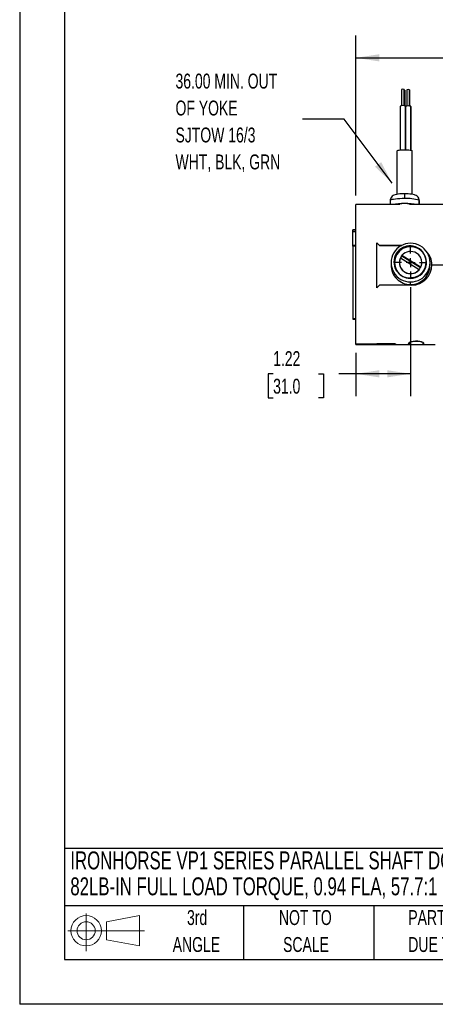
# Model space of a CAD drawing. Header units: inches. Extents: x 0 to 44, y 0 to 34.
# Tile 1 of 25: x 0 to 9.3, y 0 to 22. Entities that reach past the tile are written whole.
import ezdxf

# ---------------------------------------------------------------- set-up
doc = ezdxf.new("R2010")
doc.units = ezdxf.units.IN
doc.header["$LTSCALE"] = 4
doc.header["$MEASUREMENT"] = 0
doc.linetypes.add('CENTERX2', pattern=[0.8, 0.5, -0.1, 0.1, -0.1])
doc.layers.add('CENTER', color=40, linetype='CENTERX2')
doc.layers.add('SLD-DEFPOINTS', color=7, linetype='Continuous')
doc.layers.add('DIMENSIONS', color=140, linetype='Continuous', lineweight=25)
doc.layers.add('TEXT', color=140, linetype='Continuous', lineweight=25)
doc.styles.add('SLDTEXTSTYLE0', font='TXT', dxfattribs={"width": 0.7})
doc.dimstyles.new('SLDDIMSTYLE1', dxfattribs={"dimtxt": 0.339844, "dimasz": 0.52, "dimexe": 0, "dimexo": 0.0625, "dimgap": 0.084961, "dimtad": 0, "dimtih": 1, "dimtoh": 1, "dimrnd": 1e-09, "dimzin": 12, "dimdsep": 46, "dimtxsty": 'SLDTEXTSTYLE0', "dimsah": 1, "dimcen": 0.09, "dimadec": 0, "dimazin": 3, "dimtfac": 1, "dimtofl": 0, "dimtmove": 0, "dimatfit": 3, "dimfxl": 0, "dimfrac": 2, "dimtolj": 1, "dimtzin": 12, "dimarcsym": 0})
doc.dimstyles.new('SLDDIMSTYLE7', dxfattribs={"dimtxt": 0.18, "dimasz": 0.52, "dimexe": 0, "dimexo": 0.0625, "dimgap": 0, "dimtad": 0, "dimtih": 1, "dimtoh": 1, "dimdec": 0, "dimrnd": 1e-09, "dimzin": 0, "dimdsep": 46, "dimtxsty": 'Standard', "dimsah": 1, "dimcen": 0.09, "dimadec": 0, "dimazin": 0, "dimtfac": 0.52, "dimtdec": 0, "dimtofl": 0, "dimtmove": 0, "dimatfit": 3, "dimfxl": 0, "dimfrac": 2, "dimtolj": 1, "dimtzin": 0, "dimarcsym": 0})

# ---------------------------------------------------------------- blocks, each defined once
blk = doc.blocks.new('Block11')
at = {"color": 7, "linetype": 'Continuous', "lineweight": 18}
for p, q in [((0.408, 0.836), (0.408, 0)), ((0.863, 0.656), (1.602, 0.792)), ((1.602, 0.792), (1.602, 0.115)), ((0, 0.454), (1.712, 0.454)), ((0.863, 0.251), (0.863, 0.656)), ((0.863, 0.251), (1.602, 0.115))]:
    blk.add_line(p, q, dxfattribs=at)
for radius in [0.339, 0.202]:
    blk.add_circle((0.408, 0.454), radius, dxfattribs=at)
blk = doc.blocks.new('Block12')
at = {"layer": 'SLD-DEFPOINTS'}
blk.add_blockref('Block11', (0, 0), dxfattribs=at)
blk = doc.blocks.new('SW_NOTE_0')
at = {"layer": 'TEXT', "color": 0, "linetype": 'CENTERX2', "lineweight": 18, "char_height": 0.4, "attachment_point": 1, "style": 'SLDTEXTSTYLE0'}
for s, insert in [('IRONHORSE VP1 SERIES PARALLEL SHAFT DC GEAR MOTOR, 1/20HP, 90 VDC, 34RPM,', (0, 0.516)), ('82LB-IN FULL LOAD TORQUE, 0.94 FLA, 57.7:1 RATIO, 5/8IN SHAFT DIAMETER', (0, -0.064))]:
    blk.add_mtext(s, dxfattribs=dict(at, insert=insert))
blk = doc.blocks.new('SW_NOTE_0_3')
at = {"layer": 'TEXT', "color": 0, "linetype": 'CENTERX2', "lineweight": 18, "char_height": 0.33333, "attachment_point": 1, "style": 'SLDTEXTSTYLE0'}
for s, insert in [('PART DIMENSIONS MAY DIFFER SLIGHTLY', (0, 0.43)), ("DUE TO MANUFACTURER'S VARIANCES", (0, -0.172))]:
    blk.add_mtext(s, dxfattribs=dict(at, insert=insert))
blk = doc.blocks.new('SW_NOTE_0_4')
at = {"layer": 'TEXT', "color": 0, "linetype": 'CENTERX2', "lineweight": 18, "char_height": 0.3333, "attachment_point": 2, "style": 'SLDTEXTSTYLE0'}
for s, insert in [('NOT TO', (0.828, 0.43)), ('SCALE', (0.843, -0.172))]:
    blk.add_mtext(s, dxfattribs=dict(at, insert=insert))
blk = doc.blocks.new('SW_NOTE_0_5')
at = {"layer": 'TEXT', "color": 0, "linetype": 'CENTERX2', "lineweight": 18, "char_height": 0.3333, "attachment_point": 2, "style": 'SLDTEXTSTYLE0'}
for s, insert in [('3rd', (0.365, 0.43)), ('ANGLE', (0.349, -0.172))]:
    blk.add_mtext(s, dxfattribs=dict(at, insert=insert))
blk = doc.blocks.new('_D_9')
at = {"layer": 'DIMENSIONS'}
for p, q in [((8.73, 16.022), (8.73, 13.586)), ((7.51, 14.553), (7.51, 13.586)), ((5.661, 14.086), (5.547, 14.086)), ((5.547, 14.086), (5.547, 13.546)), ((6.671, 14.086), (6.785, 14.086)), ((6.785, 14.086), (6.785, 13.546)), ((7.51, 14.086), (7.131, 14.086)), ((8.73, 14.086), (7.51, 14.086)), ((5.547, 13.546), (5.661, 13.546)), ((6.785, 13.546), (6.671, 13.546))]:
    blk.add_line(p, q, dxfattribs=at)
for points in [[(7.51, 14.086), (8.03, 14.006), (8.03, 14.166)], [(8.73, 14.086), (8.21, 14.166), (8.21, 14.006)]]:
    blk.add_solid(points, dxfattribs=at)
at = {"layer": 'DIMENSIONS', "char_height": 0.3333, "attachment_point": 1, "style": 'SLDTEXTSTYLE0'}
for s, insert in [('1.22', (5.661, 14.592)), ('31.0', (5.661, 13.976))]:
    blk.add_mtext(s, dxfattribs=dict(at, insert=insert))
blk = doc.blocks.new('_D_11')
at = {"layer": 'DIMENSIONS'}
for p, q in [((7.51, 18.068), (7.51, 21.645)), ((15.567, 18.209), (15.567, 21.645)), ((7.51, 21.145), (10.432, 21.145)), ((10.892, 21.145), (10.778, 21.145)), ((10.778, 21.145), (10.778, 20.605)), ((12.185, 21.145), (12.299, 21.145)), ((12.299, 21.145), (12.299, 20.605)), ((15.567, 21.145), (12.645, 21.145)), ((10.778, 20.605), (10.892, 20.605)), ((12.299, 20.605), (12.185, 20.605))]:
    blk.add_line(p, q, dxfattribs=at)
for points in [[(7.51, 21.145), (8.03, 21.065), (8.03, 21.225)], [(15.567, 21.145), (15.047, 21.225), (15.047, 21.065)]]:
    blk.add_solid(points, dxfattribs=at)
at = {"layer": 'DIMENSIONS', "char_height": 0.3333, "attachment_point": 1, "style": 'SLDTEXTSTYLE0'}
for s, insert in [('8.06', (11.034, 21.651)), ('204.6', (10.892, 21.035))]:
    blk.add_mtext(s, dxfattribs=dict(at, insert=insert))
blk = doc.blocks.new('SW_NOTE_0_8')
at = {"layer": 'TEXT', "color": 0, "linetype": 'CENTERX2', "lineweight": 18, "attachment_point": 1, "style": 'SLDTEXTSTYLE0'}
for s, insert, char_height in [('36.00 MIN. OUT', (-2.837, 1.014), 0.33333), ('OF YOKE', (-2.837, 0.412), 0.3333), ('SJTOW 16/3', (-2.837, -0.19), 0.3333), ('WHT, BLK, GRN', (-2.837, -0.792), 0.33333)]:
    blk.add_mtext(s, dxfattribs=dict(at, insert=insert, char_height=char_height))
blk = doc.blocks.new('SW_CENTERMARKSYMBOL_8')
at = {"layer": 'CENTER', "color": 0}
for p, q in [((0, 0.2), (0, 0.35)), ((-0.2, 0), (-0.35, 0)), ((0, 0), (-0.1, 0)), ((0, 0), (0, 0.1)), ((0, 0), (0, -0.1)), ((0, 0), (0.1, 0)), ((0.2, 0), (0.35, 0)), ((0, -0.2), (0, -0.35))]:
    blk.add_line(p, q, dxfattribs=at)

msp = doc.modelspace()

# ---------------------------------------------------------------- linework, layer by layer
at = {"color": 7, "linetype": 'Continuous'}
for p in [(0.0004, 34.0004), (44.0004, 0.0004)]:
    msp.add_line(p, (0.0004, 0.0004), dxfattribs=at)
for p, q in [((8.5306, 20.439), (8.5306, 20.0748)), ((8.5896, 20.0749), (8.5896, 20.44)), ((8.5906, 20.439), (8.5906, 20.0748)), ((8.6007, 20.0738), (8.6007, 20.422)), ((8.6017, 20.421), (8.6017, 20.0737)), ((8.6483, 20.4313), (8.6483, 20.0672)), ((8.7073, 20.0673), (8.7073, 20.4324)), ((8.7083, 20.4313), (8.7083, 20.0672)), ((8.5006, 20.0676), (8.5006, 19.0873)), ((8.6186, 19.0917), (8.6186, 20.0698)), ((8.6206, 20.0676), (8.6206, 19.0916)), ((8.7363, 19.0821), (8.7363, 20.0621)), ((8.7383, 20.06), (8.7383, 19.0817)), ((8.4326, 18.0964), (8.4326, 19.0685)), ((8.762, 19.0745), (8.762, 18.0972)), ((8.7676, 18.0963), (8.7676, 19.0685)), ((8.6001, 17.9996), (8.6001, 18.1072)), ((8.8782, 18.0543), (8.8749, 18.0571)), ((8.3758, 17.8681), (7.5101, 17.8681)), ((7.5101, 14.7533), (7.5101, 17.8681)), ((8.2751, 17.9544), (8.2751, 17.8681)), ((8.493, 17.8669), (8.4613, 17.8669)), ((8.7389, 17.8669), (8.7071, 17.8669)), ((11.9273, 17.8681), (8.8231, 17.8681)), ((8.9207, 17.8681), (8.9207, 17.9618)), ((8.9251, 17.9544), (8.9251, 17.8681)), ((7.5101, 17.3031), (7.4401, 17.3031)), ((7.4401, 17.3031), (7.4401, 17.3013)), ((7.4401, 17.3013), (7.5101, 17.3013)), ((7.4401, 17.2667), (7.4401, 17.3013)), ((7.4401, 17.2667), (7.5101, 17.2667)), ((7.4401, 16.9493), (7.4401, 17.2667)), ((7.5101, 16.9493), (7.4401, 16.9493)), ((7.4401, 16.9383), (7.4401, 16.9493)), ((7.4401, 16.9383), (7.4401, 15.3128)), ((7.5101, 16.9383), (7.4401, 16.9383)), ((7.9801, 16.0051), (7.9801, 17.0127)), ((8.0401, 16.9559), (8.5321, 16.9559)), ((8.0401, 16.9536), (8.0401, 16.9559)), ((8.5371, 16.9536), (8.0401, 16.9536)), ((8.5382, 16.7294), (8.5382, 16.7304)), ((8.9555, 16.4647), (8.5382, 16.7304)), ((8.5382, 16.7174), (8.5382, 16.7294)), ((8.9509, 16.4547), (8.5382, 16.7174)), ((8.2936, 16.5707), (8.2936, 16.5184)), ((8.3661, 16.5702), (8.373, 16.5707)), ((8.4801, 16.5717), (8.4801, 16.5707)), ((8.5047, 16.6787), (8.922, 16.413)), ((8.9801, 16.5707), (8.9801, 16.5717)), ((9.1666, 16.5185), (9.1666, 16.5707)), ((9.2043, 16.5207), (11.9201, 16.5207)), ((8.922, 16.4121), (8.922, 16.413)), ((8.9555, 16.4647), (8.9555, 16.4637)), ((8.7556, 16.0672), (8.0401, 16.0672)), ((8.8042, 16.2383), (8.7301, 16.23)), ((8.7301, 16.0775), (8.7301, 16.1385)), ((7.5101, 15.3128), (7.4401, 15.3128)), ((7.4401, 15.3128), (7.4401, 15.3031)), ((7.4401, 15.3031), (7.5101, 15.3031)), ((7.5101, 14.7381), (7.5101, 14.7533)), ((7.5101, 14.7533), (7.9801, 14.7533)), ((7.5101, 14.7381), (8.4238, 14.7381)), ((7.9801, 14.754), (8.3926, 14.754)), ((7.9801, 14.7533), (7.9801, 14.754)), ((8.3876, 14.7533), (7.9801, 14.7533)), ((8.3876, 14.7533), (8.3876, 14.754)), ((8.3876, 14.7412), (8.3876, 14.7533)), ((8.3926, 14.754), (8.3926, 14.7412)), ((8.4285, 14.7381), (8.6578, 14.7381)), ((8.6661, 14.7381), (9.0488, 14.7381)), ((8.6951, 14.7412), (8.6951, 14.7747)), ((8.7001, 14.7747), (8.7001, 14.7815)), ((8.7001, 14.7747), (8.7001, 14.7412)), ((9.0126, 14.7747), (9.0126, 14.782)), ((9.0126, 14.7412), (9.0126, 14.7747)), ((9.0176, 14.7747), (9.0176, 14.7412)), ((9.0535, 14.7381), (9.2828, 14.7381))]:
    msp.add_line(p, q)
at = {"flags": 128}
for points in [[(8.6007, 20.422), (8.5956, 20.4235), (8.5906, 20.4242)], [(8.4326, 19.0685), (8.4374, 19.0741), (8.4516, 19.0793), (8.4743, 19.0839), (8.5042, 19.0876), (8.5396, 19.0902), (8.5785, 19.0916), (8.6187, 19.0917), (8.6577, 19.0904), (8.6935, 19.0878), (8.7239, 19.0842), (8.7472, 19.0797), (8.762, 19.0745)], [(8.7676, 19.0685), (8.7676, 19.0689), (8.762, 19.0745)], [(8.6001, 18.1072), (8.5775, 18.1071), (8.535, 18.1059), (8.4943, 18.1034), (8.4561, 18.0998), (8.4203, 18.0946), (8.3842, 18.0863), (8.3598, 18.0775), (8.3403, 18.0675), (8.3202, 18.0528), (8.3018, 18.0332), (8.287, 18.0087), (8.2777, 17.9804), (8.2755, 17.9546)], [(8.8777, 18.0548), (8.8546, 18.0706), (8.8366, 18.0792), (8.8159, 18.0863), (8.7877, 18.0931), (8.7522, 18.0988), (8.7157, 18.1027), (8.6738, 18.1055), (8.631, 18.1069), (8.6001, 18.1072)], [(8.6001, 17.9996), (8.544, 17.9989), (8.4896, 17.9969), (8.4385, 17.9936), (8.3922, 17.9892), (8.3522, 17.9837), (8.3196, 17.9773), (8.2955, 17.9702), (8.2805, 17.9626), (8.2751, 17.9549), (8.2751, 17.9544)], [(8.4613, 17.8669), (8.4167, 17.8677), (8.3762, 17.8681), (8.3758, 17.8681)], [(8.9283, 16.8753), (8.9651, 16.8484), (8.9762, 16.8389)], [(8.7001, 14.7412), (8.6912, 14.7388), (8.6661, 14.7381)], [(8.6951, 14.7747), (8.7042, 14.7871), (8.7306, 14.7997), (8.7713, 14.8103), (8.8218, 14.8166), (8.8756, 14.8175), (8.9267, 14.8127), (8.9702, 14.8035), (9.0015, 14.7914), (9.0166, 14.7786), (9.0176, 14.7747)], [(9.0126, 14.7747), (9.0037, 14.7867), (8.9782, 14.7988), (8.9387, 14.809), (8.8898, 14.8151), (8.8377, 14.8159), (8.7881, 14.8114), (8.746, 14.8025), (8.7157, 14.7908), (8.701, 14.7785), (8.7001, 14.7747)]]:
    msp.add_lwpolyline(points, dxfattribs=at)
at = {"color": 179, "linetype": 'Continuous', "lineweight": 18}
msp.add_circle((8.7304, 16.5717), 0.2497, dxfattribs=at)
for centre, radius, start, end in [((8.5618, 20.3473), 0.0969, 73.29697, 108.77146), ((8.5892, 20.4386), 0.00149, 13.82932, 72.27362), ((8.6003, 20.4206), 0.00149, 13.82932, 72.27362), ((8.6795, 20.3396), 0.0969, 73.29697, 108.77146), ((8.7069, 20.431), 0.00149, 13.82932, 72.27362), ((8.563, 19.8842), 0.1937, 73.29697, 108.77146), ((8.6177, 20.0669), 0.00299, 13.82932, 72.27362), ((8.6782, 19.8389), 0.2306, 75.39356, 104.45826), ((8.7354, 20.0592), 0.00299, 13.82932, 72.27362), ((8.7943, 17.954), 0.1308, 0.18251, 50.37567), ((8.7999, 17.9623), 0.1209, 359.7601, 49.57757), ((8.6001, 16.2378), 1.654, 80.28093, 99.71907), ((8.6001, 16.2955), 1.5922, 80.9881, 99.0119), ((8.6625, 17.1503), 0.8516, 72.35168, 94.20453), ((8.8258, 14.6475), 3.2206, 90.04779, 91.54634), ((8.915, 17.9534), 0.0102, 5.655, 55.62304), ((8.7268, 16.5707), 0.4323, 89.56961, 270.43039), ((8.7202, 16.5849), 0.3582, 334.28299, 102.58861), ((8.7333, 16.5707), 0.4323, 269.56961, 90.43039), ((8.7166, 16.5858), 0.3584, 155.95972, 284.15306), ((8.7301, 16.5669), 0.3666, 57.27824, 179.51721), ((8.7301, 16.5677), 0.3571, 57.27824, 179.51721), ((8.7152, 16.58), 0.3595, 97.11844, 155.02134), ((8.7286, 16.5675), 0.377, 103.25255, 154.15262), ((8.7272, 16.57), 0.2473, 139.85812, 154.16117), ((8.7273, 16.558), 0.2474, 139.85949, 151.61998), ((8.7301, 16.5677), 0.2516, 57.51811, 139.72131), ((8.7334, 16.5703), 0.3532, 269.457, 57.5039), ((8.7331, 16.5713), 0.247, 0.09439, 57.64152), ((8.8006, 16.5312), 0.4039, 358.50759, 46.25848), ((8.8227, 16.5374), 0.3811, 357.16004, 46.03638), ((8.7324, 16.5147), 0.4372, 179.51834, 269.70318), ((8.7258, 16.5713), 0.3528, 180.09439, 237.64152), ((8.7303, 16.573), 0.2503, 180.52463, 319.97372), ((8.7303, 16.5725), 0.2494, 154.78804, 320.24836), ((8.7279, 16.5147), 0.4372, 270.28788, 0.496), ((8.7505, 16.5209), 0.4538, 270.63987, 359.96699), ((8.7345, 16.5717), 0.2456, 334.15446, 359.99027), ((8.7345, 16.5708), 0.2456, 334.15446, 359.99027), ((8.7315, 16.5736), 0.3431, 282.23627, 335.15592), ((8.7329, 16.5715), 0.2473, 319.85812, 334.16117), ((8.73, 16.5767), 0.3596, 237.54628, 270.01921), ((8.4107, 14.8026), 0.0656, 249.3344, 281.46432), ((8.4212, 14.8662), 0.1283, 257.12266, 273.27394), ((8.6714, 14.8041), 0.0673, 258.3915, 290.63356), ((9.0357, 14.8026), 0.0656, 249.3344, 281.46432), ((9.0462, 14.8662), 0.1283, 257.12266, 273.27394)]:
    msp.add_arc(centre, radius, start, end)
for centre, major_axis, start_param, end_param in [((8.4888, 16.3031), (-1.5612, 1.5612), 5.0729437, 5.1132165), ((8.4899, 16.3021), (-1.5453, 1.5453), 5.0767113, 5.1174501), ((8.4888, 16.3031), (1.5612, 1.5612), 1.7918886, 1.8321613)]:
    msp.add_ellipse(centre, major_axis=major_axis, ratio=0.0698445, start_param=start_param, end_param=end_param)
at = {"layer": 'TEXT'}
for p, q in [((1, 33), (1, 1)), ((43, 3.4844), (1, 3.4844)), ((43, 2.2), (1, 2.2)), ((5, 2.2), (5, 1)), ((7.9073, 2.2), (7.9073, 1)), ((1, 1), (43, 1))]:
    msp.add_line(p, q, dxfattribs=at)

# ---------------------------------------------------------------- block references
at = {"layer": 'CENTER'}
msp.add_blockref('SW_CENTERMARKSYMBOL_8', (8.7304, 16.5717), dxfattribs=at)
at = {"layer": 'SLD-DEFPOINTS'}
msp.add_blockref('Block12', (1.0768, 1.1896), dxfattribs=at)
at = {"layer": 'TEXT', "linetype": 'CENTERX2', "lineweight": 18}
for name, p in [('SW_NOTE_0_8', (6.3174, 19.778)), ('SW_NOTE_0', (1.1317, 2.8998)), ('SW_NOTE_0_5', (3.598, 1.6749)), ('SW_NOTE_0_4', (5.5523, 1.6749)), ('SW_NOTE_0_3', (8.6802, 1.6749))]:
    msp.add_blockref(name, p, dxfattribs=at)

# ---------------------------------------------------------------- dimensions: what is measured, and where the dimension line sits
at = {"layer": 'DIMENSIONS'}
for base, p1, p2, picture, middle in [((15.5671, 21.1453), (7.5101, 17.8681), (15.5671, 18.0086), '_D_11', (11.5386, 21.1453)), ((8.7304, 14.086), (7.5101, 14.7533), (8.7304, 16.222), '_D_9', (6.1657, 14.086))]:
    dim = msp.add_linear_dim(base=base, p1=p1, p2=p2, angle=0, dimstyle='SLDDIMSTYLE1', dxfattribs=at)
    dim.commit()
    dim.dimension.update_dxf_attribs({"geometry": picture, "text_midpoint": middle, "dimtype": 160})

# ---------------------------------------------------------------- leaders
at = {"layer": 'TEXT', "linetype": 'CENTERX2', "lineweight": 18}
msp.add_leader([(8.3166, 18.348), (7.2438, 19.778), (6.3174, 19.778)], dimstyle='SLDDIMSTYLE7', dxfattribs=at)

doc.saveas('drawing.dxf')
